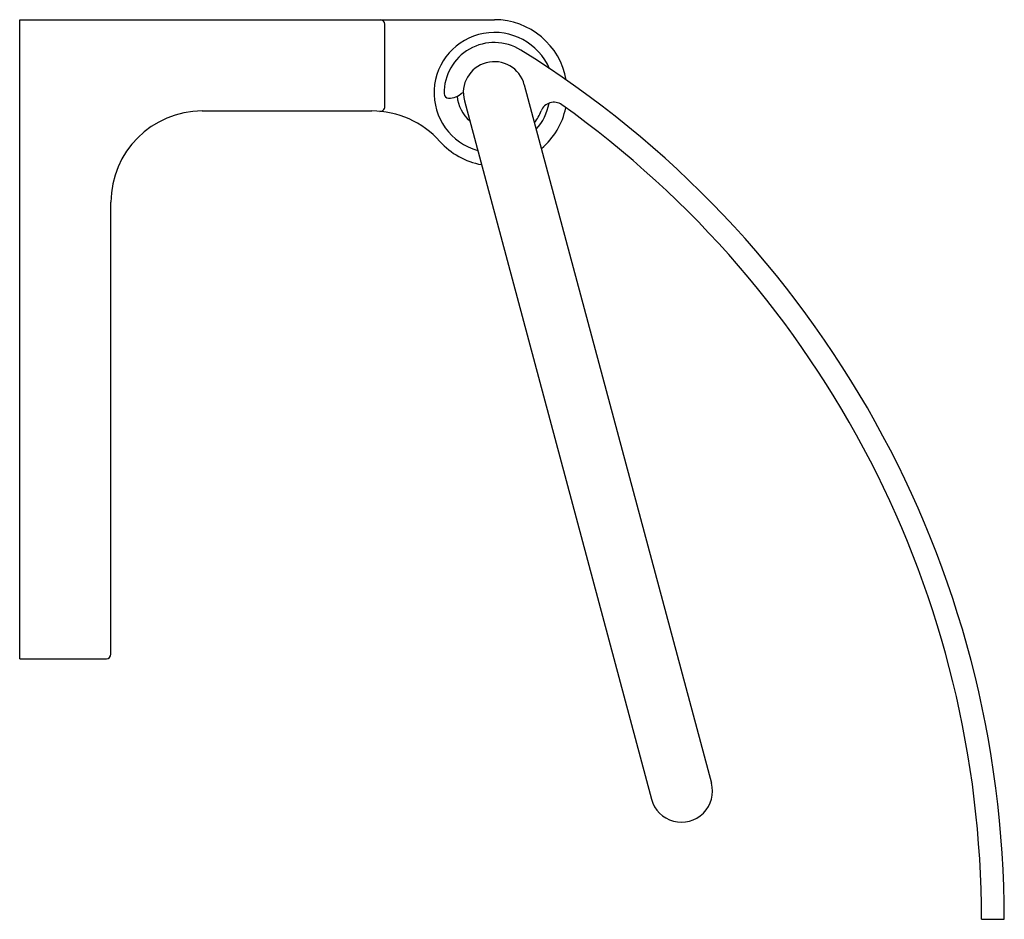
# Model space of a CAD drawing. Header units: millimetres. Extents: x 4049.791 to 4049.899, y 1923.15 to 1923.249.
import ezdxf

# ---------------------------------------------------------------- set-up
doc = ezdxf.new("R2010")
doc.units = ezdxf.units.MM
doc.layers.add('SANINDUSA', color=3, linetype='Continuous')

msp = doc.modelspace()

# ---------------------------------------------------------------- linework, layer by layer
at = {"layer": 'SANINDUSA'}
for p, q in [((4049.790708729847, 1923.178596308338), (4049.790708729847, 1923.248596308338)), ((4049.790708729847, 1923.248596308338), (4049.842708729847, 1923.248596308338)), ((4049.830708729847, 1923.239056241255), (4049.830708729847, 1923.248096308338)), ((4049.845992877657, 1923.241476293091), (4049.866491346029, 1923.164974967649)), ((4049.839173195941, 1923.240596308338), (4049.839208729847, 1923.240596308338)), ((4049.839424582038, 1923.239716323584), (4049.85992305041, 1923.163214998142)), ((4049.810708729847, 1923.238596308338), (4049.82929243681, 1923.238596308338)), ((4049.800708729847, 1923.179096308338), (4049.800708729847, 1923.228596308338)), ((4049.790708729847, 1923.178596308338), (4049.800208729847, 1923.178596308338)), ((4049.896076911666, 1923.150056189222), (4049.898576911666, 1923.150056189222))]:
    msp.add_line(p, q, dxfattribs=at)
for centre, radius, start, end in [((4049.830208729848, 1923.248096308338), 0.0004999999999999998, 0, 90), ((4049.842708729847, 1923.240596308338), 0.007999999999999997, 9.894126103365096, 90), ((4049.842708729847, 1923.240596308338), 0.006599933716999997, 23.37808595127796, 253.9816374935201), ((4049.842708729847, 1923.240596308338), 0.005499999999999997, 58.175064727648, 181.0398418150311), ((4049.786516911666, 1923.150056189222), 0.11206, 0, 58.175064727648), ((4049.842708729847, 1923.240596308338), 0.003399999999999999, 14.99999999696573, 194.9999999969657), ((4049.83770955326, 1923.240505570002), 0.0004999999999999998, 181.0398418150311, 268.6255992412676), ((4049.837745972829, 1923.24202353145), 0.002018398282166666, 268.6255992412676, 315), ((4049.842708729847, 1923.240596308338), 0.004099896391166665, 185.3977386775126, 228.858829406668), ((4049.830208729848, 1923.239056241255), 0.0004999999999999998, 264.9930293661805, 0), ((4049.842708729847, 1923.240596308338), 0.006099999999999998, 318.9145883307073, 349.1697482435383), ((4049.849231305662, 1923.23805544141), 0.0015, 54.52368208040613, 158.7166179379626), ((4049.786516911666, 1923.150056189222), 0.10956, 0, 54.52368208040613), ((4049.810708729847, 1923.228596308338), 0.009999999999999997, 90, 180), ((4049.829292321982, 1923.228596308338), 0.009999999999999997, 41.81031489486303, 89.99934208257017), ((4049.842708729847, 1923.240596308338), 0.005499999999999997, 323.2416381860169, 338.7166179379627), ((4049.842708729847, 1923.240596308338), 0.007999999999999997, 310.1840688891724, 348.1501023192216), ((4049.842708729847, 1923.240596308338), 0.007999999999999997, 221.810314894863, 259.8188128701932), ((4049.800208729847, 1923.179096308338), 0.0004999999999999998, 270, 0), ((4049.863207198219, 1923.164094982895), 0.003399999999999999, 194.9999999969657, 14.99999999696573)]:
    msp.add_arc(centre, radius, start, end, dxfattribs=at)

doc.saveas('drawing.dxf')
